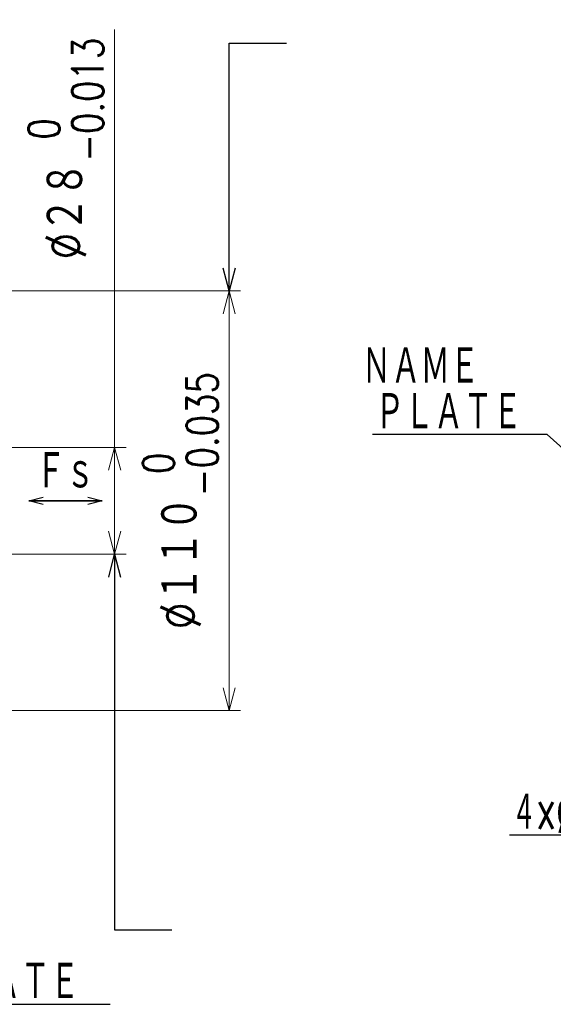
# Model space of a CAD drawing. Header units: millimetres. Extents: x 0 to 1300, y 0 to 891.
# Tile 126 of 148: x 673 to 812, y 468 to 726. Entities that reach past the tile are written whole.
import ezdxf

# ---------------------------------------------------------------- set-up
doc = ezdxf.new("R2010")
doc.units = ezdxf.units.MM
doc.header["$LTSCALE"] = 0.545669
doc.layers.add('NoLayerName_001', color=7, linetype='Continuous')
doc.styles.get("Standard").update_dxf_attribs({"font": 'txt', "bigfont": 'extfont2'})
doc.dimstyles.get("Standard").update_dxf_attribs({"dimtxt": 2.5, "dimasz": 2.5, "dimexe": 1, "dimexo": 1, "dimtad": 1, "dimdec": 3, "dimzin": 0, "dimdsep": 46, "dimtxsty": 'Standard', "dimcen": 2.5, "dimadec": 3, "dimazin": 0, "dimtfac": 0.75, "dimtdec": 3, "dimtmove": 0, "dimatfit": 3, "dimfxl": 1, "dimarcsym": 0})

# ---------------------------------------------------------------- blocks, each defined once
blk = doc.blocks.new('_OPEN30')
at = {"color": 0, "linetype": 'ByBlock', "lineweight": -2}
for p, q in [((-1, 0.267949), (0, 0)), ((0, 0), (-1, -0.267949)), ((0, 0), (-1, 0))]:
    blk.add_line(p, q, dxfattribs=at)
blk = doc.blocks.new('*D45')
at = {"layer": 'Defpoints', "color": 0}
for p in [(662, 614), (697.5, 614), (662, 586)]:
    blk.add_point(p, dxfattribs=at)
at = {"layer": 'NoLayerName_001', "color": 0, "linetype": 'Continuous', "lineweight": 13}
for p, q in [((697.5, 614), (697.5, 723.52)), ((665, 614), (700.5, 614)), ((697.5, 592), (697.5, 608)), ((665, 586), (700.5, 586))]:
    blk.add_line(p, q, dxfattribs=at)
at = {"layer": 'NoLayerName_001', "color": 0, "lineweight": 13, "xscale": 6, "yscale": 6, "zscale": 6}
for p, rotation in [((697.5, 614), 90), ((697.5, 586), 270)]:
    blk.add_blockref('_OPEN30', p, dxfattribs=dict(at, rotation=rotation))
at = {"layer": 'NoLayerName_001', "color": 0, "lineweight": 13, "insert": (684.72, 692.29), "char_height": 10.5, "attachment_point": 5, "rotation": 90}
blk.add_mtext('\\A1;\\W0.8000;%%c２８{{\\H0.78x;\\A1;\\S 0^ -0.013;}}', dxfattribs=at)
blk = doc.blocks.new('*D46')
at = {"layer": 'Defpoints', "color": 0}
for p in [(606, 655), (727.5, 655), (606, 545)]:
    blk.add_point(p, dxfattribs=at)
at = {"layer": 'NoLayerName_001', "color": 0, "linetype": 'Continuous', "lineweight": 13}
for p, q in [((609, 655), (730.5, 655)), ((727.5, 551), (727.5, 649)), ((609, 545), (730.5, 545))]:
    blk.add_line(p, q, dxfattribs=at)
at = {"layer": 'NoLayerName_001', "color": 0, "lineweight": 13, "xscale": 6, "yscale": 6, "zscale": 6}
for p, rotation in [((727.5, 655), 90), ((727.5, 545), 270)]:
    blk.add_blockref('_OPEN30', p, dxfattribs=dict(at, rotation=rotation))
at = {"layer": 'NoLayerName_001', "color": 0, "lineweight": 13, "insert": (714.72, 600), "char_height": 10.5, "attachment_point": 5, "rotation": 90}
blk.add_mtext('\\A1;\\W0.8000;%%c１１０{{\\H0.78x;\\A1;\\S 0^ -0.035;}}', dxfattribs=at)

msp = doc.modelspace()

# ---------------------------------------------------------------- texts
at = {"layer": 'NoLayerName_001', "color": 3, "lineweight": 13, "char_height": 10.5}
for s, insert, attachment_point in [('\\A1;\\W0.6667;ＮＡＭＥ', (762.25000397, 630), 7), ('\\A1;\\W0.6667;Ｆｓ', (684.60186189, 602.5), 8)]:
    msp.add_mtext(s, dxfattribs=dict(at, insert=insert, attachment_point=attachment_point))
at = {"layer": 'NoLayerName_001', "color": 3, "linetype": 'Continuous', "lineweight": 13, "char_height": 10.5}
for s, insert, attachment_point, line_spacing_factor in [('\\A1;\\W0.6667;ＰＬＡＴＥ', (804.25000207, 617.99999904), 9, 0.6), ('\\A1;\\W0.5455;４×%%c９', (824.49439641, 513.00406621), 9, 0.771429), ('\\A1;\\W0.6667;ＮＡＭＥ\u3000ＰＬＡＴＥ', (611.2568522, 468.63854482), 7, 0.6)]:
    msp.add_mtext(s, dxfattribs=dict(at, insert=insert, attachment_point=attachment_point, line_spacing_factor=line_spacing_factor))

# ---------------------------------------------------------------- dimensions: what is measured, and where the dimension line sits
at = {"layer": 'NoLayerName_001', "color": 3, "linetype": 'Continuous', "lineweight": 13}
for base, p1, p2, text, override, picture, middle in [((697.5, 614), (662, 586), (662, 614), '\\W0.8000;%%c２８{{\\H0.78x;\\A1;\\S 0^ -0.013;}}', {"dimtxt": 10.5, "dimasz": 6, "dimexe": 3, "dimexo": 3, "dimgap": 3, "dimdec": 8, "dimzin": 8, "dimpost": '%%c<>{{\\H0.78x;\\A1;\\S 0^ -0.013;}}', "dimblk": 'OPEN30', "dimclrd": 0, "dimclre": 0, "dimclrt": 0, "dimtp": 0, "dimtm": 0.013, "dimtfac": 0.7812, "dimtolj": 1, "dimlwd": 13, "dimlwe": 13}, '*D45', (697.5, 692.28623939)), ((727.5, 655), (606, 545), (606, 655), '\\W0.8000;%%c１１０{{\\H0.78x;\\A1;\\S 0^ -0.035;}}', {"dimtxt": 10.5, "dimasz": 6, "dimexe": 3, "dimexo": 3, "dimgap": 3, "dimdec": 8, "dimzin": 8, "dimpost": '%%c<>{{\\H0.78x;\\A1;\\S 0^ -0.035;}}', "dimblk": 'OPEN30', "dimclrd": 0, "dimclre": 0, "dimclrt": 0, "dimtp": 0, "dimtm": 0.035, "dimtfac": 0.7812, "dimtolj": 1, "dimlwd": 13, "dimlwe": 13}, '*D46', (727.5, 599.99999961))]:
    dim = msp.add_linear_dim(base=base, p1=p1, p2=p2, angle=90, text=text, dimstyle='Standard', override=override, dxfattribs=at)
    dim.commit()
    dim.dimension.update_dxf_attribs({"geometry": picture, "text_midpoint": middle, "dimtype": 160})

# ---------------------------------------------------------------- leaders
for points in [[(727.5, 655), (727.5, 720), (742.5, 720)], [(697.5, 586), (697.5, 487.5), (712.5, 487.5)]]:
    msp.add_leader(points, dimstyle='Standard', override={"dimasz": 6, "dimldrblk": 'OPEN30'}, dxfattribs=at)
at = {"layer": 'NoLayerName_001', "color": 3, "linetype": 'Continuous', "lineweight": 13, "annotation_type": 0, "has_hookline": 1}
for points, hookline_direction, text_width in [([(830, 600), (810.87500207, 617.37499904), (804.87500207, 617.37499904)], 1, 39.1739586), ([(842.73925106, 544.34904319), (834.99439641, 510.00406621), (825.11939641, 512.37906621)], 1, 23.529597), ([(504.5, 535.5), (543.89274831, 508.89600708), (604.6318522, 468.01354482), (610.6318522, 468.01354482)], 0, 85.0962546)]:
    msp.add_leader(points, dimstyle='Standard', override={"dimtxt": 10.5, "dimasz": 6, "dimldrblk": 'OPEN30'}, dxfattribs=dict(at, hookline_direction=hookline_direction, text_width=text_width))
at = {"layer": 'NoLayerName_001', "color": 7, "linetype": 'Continuous', "lineweight": 50}
for points in [[(675, 600), (694.20372377, 600)], [(694.20372377, 600), (675, 600)]]:
    msp.add_leader(points, dimstyle='Standard', override={"dimasz": 3.75, "dimldrblk": 'OPEN30'}, dxfattribs=at)

doc.saveas('drawing.dxf')
